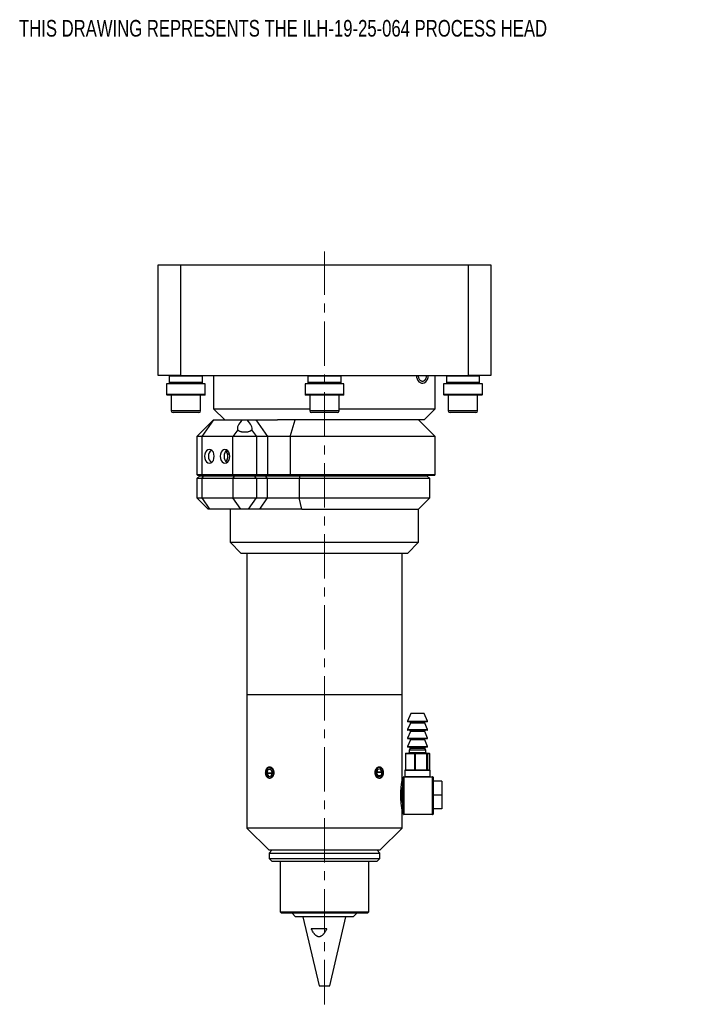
# Model space of a CAD drawing. Header units: inches. Extents: x 1 to 19.7, y 0.2 to 16.6.
# Tile 1 of 6: x 1 to 8.6, y 4 to 15.1. Entities that reach past the tile are written whole.
import ezdxf

# ---------------------------------------------------------------- set-up
doc = ezdxf.new("R2010")
doc.units = ezdxf.units.IN
doc.header["$MEASUREMENT"] = 0
doc.linetypes.add('CENTERX2', pattern=[0.8, 0.5, -0.1, 0.1, -0.1])
doc.styles.add('SLDTEXTSTYLE0', font='TXT', dxfattribs={"width": 0.75})

msp = doc.modelspace()

# ---------------------------------------------------------------- linework, layer by layer
at = {"color": 7, "linetype": 'CENTERX2', "lineweight": 18}
msp.add_line((4.48, 3.994), (4.48, 12.482), dxfattribs=at)
at = {"color": 7, "linetype": 'Continuous', "lineweight": 25}
for p, q in [((2.605, 11.083), (2.605, 12.333)), ((2.605, 12.333), (2.855, 12.333)), ((2.855, 12.333), (2.855, 11.083)), ((2.855, 12.333), (6.105, 12.333)), ((6.105, 11.083), (6.105, 12.333)), ((6.105, 12.333), (6.355, 12.333)), ((6.355, 12.333), (6.355, 11.083)), ((2.855, 11.083), (2.605, 11.083)), ((2.73, 11.078), (2.73, 11.005)), ((2.855, 11.083), (6.105, 11.083)), ((3.105, 11.005), (3.105, 11.078)), ((3.23, 11.083), (3.23, 10.708)), ((4.292, 11.078), (4.292, 11.005)), ((4.667, 11.005), (4.667, 11.078)), ((5.73, 10.708), (5.73, 11.083)), ((5.855, 11.078), (5.855, 11.005)), ((6.355, 11.083), (6.105, 11.083)), ((6.23, 11.005), (6.23, 11.078)), ((2.699, 10.988), (2.699, 10.868)), ((3.136, 10.988), (2.699, 10.988)), ((3.136, 10.868), (3.136, 10.988)), ((4.261, 10.988), (4.261, 10.868)), ((4.699, 10.988), (4.261, 10.988)), ((4.699, 10.868), (4.699, 10.988)), ((5.824, 10.988), (5.824, 10.868)), ((6.261, 10.988), (5.824, 10.988)), ((6.261, 10.868), (6.261, 10.988)), ((3.131, 10.863), (2.704, 10.863)), ((2.752, 10.863), (2.752, 10.686)), ((3.083, 10.686), (3.083, 10.863)), ((4.694, 10.863), (4.266, 10.863)), ((4.315, 10.863), (4.315, 10.686)), ((4.645, 10.686), (4.645, 10.863)), ((6.256, 10.863), (5.829, 10.863)), ((5.877, 10.863), (5.877, 10.686)), ((6.208, 10.686), (6.208, 10.863)), ((3.063, 10.666), (2.772, 10.666)), ((3.23, 10.708), (3.355, 10.583)), ((3.23, 10.708), (4.315, 10.708)), ((4.626, 10.666), (4.334, 10.666)), ((4.645, 10.708), (5.73, 10.708)), ((5.605, 10.583), (5.73, 10.708)), ((6.188, 10.666), (5.897, 10.666)), ((3.229, 10.583), (3.042, 10.395)), ((3.229, 10.583), (3.096, 10.395)), ((3.229, 10.583), (3.555, 10.583)), ((3.555, 10.583), (3.607, 10.583)), ((3.607, 10.583), (3.708, 10.583)), ((3.84, 10.395), (3.708, 10.583)), ((3.708, 10.583), (3.952, 10.583)), ((5.605, 10.583), (3.952, 10.583)), ((4.093, 10.395), (4.151, 10.583)), ((5.73, 10.395), (5.542, 10.583)), ((3.502, 10.471), (3.448, 10.395)), ((3.659, 10.471), (3.713, 10.395)), ((3.042, 10.395), (3.042, 9.968)), ((3.096, 10.395), (3.042, 10.395)), ((3.448, 10.395), (3.096, 10.395)), ((3.096, 10.395), (3.096, 9.968)), ((3.713, 10.395), (3.448, 10.395)), ((3.448, 9.968), (3.448, 10.395)), ((3.713, 10.395), (3.713, 9.968)), ((3.84, 10.395), (3.713, 10.395)), ((3.84, 9.968), (3.84, 10.395)), ((4.093, 10.395), (3.84, 10.395)), ((5.73, 10.395), (4.093, 10.395)), ((4.093, 10.395), (4.093, 9.968)), ((5.73, 9.968), (5.73, 10.395)), ((3.371, 10.23), (3.395, 10.23)), ((3.378, 10.243), (3.378, 10.23)), ((3.394, 10.231), (3.394, 10.23)), ((3.387, 10.2), (3.409, 10.2)), ((3.042, 9.968), (3.052, 9.958)), ((3.042, 9.968), (3.096, 9.968)), ((3.073, 9.953), (3.042, 9.922)), ((3.042, 9.922), (3.042, 9.703)), ((3.096, 9.922), (3.042, 9.922)), ((3.103, 9.958), (3.052, 9.958)), ((3.073, 9.953), (3.118, 9.953)), ((3.096, 9.968), (3.448, 9.968)), ((3.096, 9.968), (3.103, 9.958)), ((3.096, 9.922), (3.118, 9.953)), ((3.448, 9.922), (3.096, 9.922)), ((3.096, 9.922), (3.096, 9.703)), ((3.455, 9.958), (3.103, 9.958)), ((3.118, 9.953), (3.47, 9.953)), ((3.4, 9.958), (3.4, 9.953)), ((3.448, 9.968), (3.713, 9.968)), ((3.455, 9.958), (3.448, 9.968)), ((3.448, 9.922), (3.47, 9.953)), ((3.713, 9.922), (3.448, 9.922)), ((3.448, 9.922), (3.448, 9.703)), ((3.706, 9.958), (3.455, 9.958)), ((3.47, 9.953), (3.691, 9.953)), ((3.518, 9.953), (3.518, 9.958)), ((3.544, 9.953), (3.544, 9.958)), ((3.63, 9.953), (3.63, 9.958)), ((3.713, 9.922), (3.691, 9.953)), ((3.691, 9.953), (3.817, 9.953)), ((3.706, 9.958), (3.713, 9.968)), ((3.833, 9.958), (3.706, 9.958)), ((3.713, 9.968), (3.84, 9.968)), ((3.713, 9.922), (3.713, 9.703)), ((3.839, 9.922), (3.713, 9.922)), ((3.839, 9.922), (3.817, 9.953)), ((3.817, 9.953), (4.201, 9.953)), ((3.833, 9.958), (3.84, 9.968)), ((4.097, 9.958), (3.833, 9.958)), ((4.194, 9.922), (3.839, 9.922)), ((3.839, 9.703), (3.839, 9.922)), ((3.84, 9.968), (4.093, 9.968)), ((4.097, 9.958), (4.093, 9.968)), ((4.093, 9.968), (5.73, 9.968)), ((5.72, 9.958), (4.097, 9.958)), ((4.201, 9.953), (4.194, 9.922)), ((5.667, 9.922), (4.194, 9.922)), ((4.194, 9.922), (4.194, 9.703)), ((4.201, 9.953), (5.636, 9.953)), ((5.56, 9.953), (5.56, 9.958)), ((5.667, 9.922), (5.636, 9.953)), ((5.667, 9.703), (5.667, 9.922)), ((5.72, 9.958), (5.73, 9.968)), ((3.042, 9.703), (3.167, 9.578)), ((3.042, 9.703), (3.096, 9.703)), ((3.096, 9.703), (3.185, 9.578)), ((3.096, 9.703), (3.448, 9.703)), ((3.448, 9.703), (3.713, 9.703)), ((3.537, 9.578), (3.448, 9.703)), ((3.625, 9.578), (3.713, 9.703)), ((3.713, 9.703), (3.839, 9.703)), ((3.751, 9.578), (3.839, 9.703)), ((3.839, 9.703), (4.194, 9.703)), ((4.194, 9.703), (5.667, 9.703)), ((4.224, 9.578), (4.194, 9.703)), ((5.542, 9.578), (5.667, 9.703)), ((3.185, 9.578), (3.167, 9.578)), ((3.537, 9.578), (3.185, 9.578)), ((3.417, 9.578), (3.417, 9.203)), ((3.625, 9.578), (3.537, 9.578)), ((3.751, 9.578), (3.625, 9.578)), ((4.224, 9.578), (3.751, 9.578)), ((4.224, 9.578), (5.542, 9.578)), ((5.542, 9.203), (5.542, 9.578)), ((3.417, 9.203), (3.542, 9.078)), ((3.417, 9.203), (5.542, 9.203)), ((5.417, 9.078), (5.542, 9.203)), ((5.417, 9.078), (3.542, 9.078)), ((3.605, 9.078), (3.605, 7.482)), ((5.355, 7.482), (5.355, 9.078)), ((3.605, 7.482), (3.605, 5.982)), ((5.099, 7.482), (3.605, 7.482)), ((5.355, 7.482), (3.605, 7.482)), ((5.355, 7.482), (5.099, 7.482)), ((5.355, 6.51), (5.355, 7.482)), ((5.455, 7.274), (5.418, 7.186)), ((5.586, 7.274), (5.455, 7.274)), ((5.605, 7.274), (5.586, 7.274)), ((5.642, 7.186), (5.605, 7.274)), ((5.449, 7.165), (5.418, 7.091)), ((5.61, 7.179), (5.422, 7.179)), ((5.638, 7.179), (5.61, 7.179)), ((5.642, 7.091), (5.611, 7.165)), ((5.449, 7.07), (5.418, 6.996)), ((5.61, 7.084), (5.422, 7.084)), ((5.638, 7.084), (5.61, 7.084)), ((5.642, 6.996), (5.611, 7.07)), ((5.449, 6.975), (5.418, 6.901)), ((5.61, 6.989), (5.422, 6.989)), ((5.61, 6.894), (5.422, 6.894)), ((5.638, 6.989), (5.61, 6.989)), ((5.638, 6.894), (5.61, 6.894)), ((5.642, 6.901), (5.611, 6.975)), ((5.393, 6.819), (5.393, 6.639)), ((5.498, 6.819), (5.395, 6.819)), ((5.395, 6.819), (5.395, 6.639)), ((5.398, 6.824), (5.502, 6.824)), ((5.446, 6.879), (5.436, 6.861)), ((5.436, 6.861), (5.436, 6.834)), ((5.6, 6.861), (5.436, 6.861)), ((5.503, 6.819), (5.498, 6.819)), ((5.498, 6.639), (5.498, 6.819)), ((5.502, 6.824), (5.633, 6.824)), ((5.503, 6.819), (5.503, 6.639)), ((5.635, 6.819), (5.503, 6.819)), ((5.624, 6.861), (5.6, 6.861)), ((5.624, 6.861), (5.614, 6.879)), ((5.624, 6.834), (5.624, 6.861)), ((5.633, 6.824), (5.662, 6.824)), ((5.635, 6.639), (5.635, 6.819)), ((5.638, 6.819), (5.635, 6.819)), ((5.638, 6.819), (5.638, 6.639)), ((5.666, 6.819), (5.638, 6.819)), ((5.666, 6.639), (5.666, 6.819)), ((5.667, 6.639), (5.667, 6.819)), ((3.84, 6.64), (3.83, 6.6)), ((3.83, 6.598), (3.85, 6.565)), ((3.871, 6.649), (3.841, 6.641)), ((3.851, 6.564), (3.881, 6.572)), ((3.892, 6.614), (3.872, 6.648)), ((3.882, 6.573), (3.892, 6.613)), ((5.078, 6.64), (5.067, 6.6)), ((5.068, 6.598), (5.087, 6.565)), ((5.108, 6.649), (5.079, 6.641)), ((5.089, 6.564), (5.119, 6.572)), ((5.13, 6.614), (5.109, 6.648)), ((5.12, 6.573), (5.13, 6.613)), ((5.37, 6.139), (5.37, 6.554)), ((5.37, 6.554), (5.375, 6.554)), ((5.375, 6.559), (5.375, 6.554)), ((5.375, 6.559), (5.7, 6.559)), ((5.375, 6.554), (5.375, 6.139)), ((5.7, 6.554), (5.375, 6.554)), ((5.386, 6.629), (5.386, 6.564)), ((5.391, 6.634), (5.669, 6.634)), ((5.395, 6.639), (5.498, 6.639)), ((5.503, 6.639), (5.498, 6.639)), ((5.503, 6.639), (5.635, 6.639)), ((5.638, 6.639), (5.635, 6.639)), ((5.638, 6.639), (5.666, 6.639)), ((5.674, 6.564), (5.674, 6.629)), ((5.7, 6.554), (5.7, 6.559)), ((5.7, 6.139), (5.7, 6.554)), ((5.7, 6.554), (5.705, 6.554)), ((5.705, 6.554), (5.705, 6.139)), ((5.365, 6.504), (5.354, 6.504)), ((5.805, 6.509), (5.705, 6.509)), ((5.805, 6.509), (5.805, 6.354)), ((5.805, 6.354), (5.705, 6.354)), ((5.805, 6.354), (5.805, 6.198)), ((5.354, 6.204), (5.365, 6.204)), ((5.355, 5.982), (5.355, 6.197)), ((5.37, 6.139), (5.375, 6.139)), ((5.375, 6.139), (5.7, 6.139)), ((5.375, 6.134), (5.375, 6.139)), ((5.7, 6.134), (5.375, 6.134)), ((5.7, 6.139), (5.7, 6.134)), ((5.7, 6.139), (5.705, 6.139)), ((5.805, 6.198), (5.705, 6.198)), ((3.605, 5.982), (3.855, 5.732)), ((5.099, 5.982), (3.605, 5.982)), ((5.355, 5.982), (5.099, 5.982)), ((5.105, 5.732), (5.355, 5.982)), ((3.886, 5.732), (3.855, 5.7)), ((4.922, 5.732), (3.855, 5.732)), ((3.855, 5.7), (3.855, 5.638)), ((3.855, 5.7), (5.105, 5.7)), ((5.105, 5.732), (4.922, 5.732)), ((5.105, 5.7), (5.074, 5.732)), ((5.105, 5.638), (5.105, 5.7)), ((3.855, 5.638), (3.886, 5.607)), ((3.855, 5.638), (5.105, 5.638)), ((3.886, 5.607), (5.074, 5.607)), ((3.98, 5.607), (3.98, 5.036)), ((4.98, 5.036), (4.98, 5.607)), ((5.074, 5.607), (5.105, 5.638)), ((3.98, 5.036), (3.995, 5.021)), ((3.98, 5.036), (4.98, 5.036)), ((4.965, 5.021), (3.995, 5.021)), ((4.116, 5.021), (4.155, 4.981)), ((4.805, 4.981), (4.844, 5.021)), ((4.965, 5.021), (4.98, 5.036)), ((4.805, 4.981), (4.155, 4.981)), ((4.237, 4.981), (4.42, 4.201)), ((4.54, 4.201), (4.722, 4.981)), ((4.33, 4.85), (4.508, 4.85)), ((4.42, 4.201), (4.461, 4.201)), ((4.461, 4.201), (4.54, 4.201))]:
    msp.add_line(p, q, dxfattribs=at)
at = {"color": 8, "linetype": 'Continuous', "lineweight": 25}
for p, q in [((3.105, 11.078), (2.73, 11.078)), ((3.105, 11.005), (2.73, 11.005)), ((4.667, 11.078), (4.292, 11.078)), ((4.667, 11.005), (4.292, 11.005)), ((6.23, 11.078), (5.855, 11.078)), ((6.23, 11.005), (5.855, 11.005)), ((3.136, 10.868), (2.699, 10.868)), ((4.699, 10.868), (4.261, 10.868)), ((6.261, 10.868), (5.824, 10.868)), ((3.083, 10.686), (2.752, 10.686)), ((4.645, 10.686), (4.315, 10.686)), ((6.208, 10.686), (5.877, 10.686)), ((5.418, 7.186), (5.642, 7.186)), ((5.59, 7.165), (5.449, 7.165)), ((5.611, 7.165), (5.59, 7.165)), ((5.418, 7.091), (5.642, 7.091)), ((5.418, 6.996), (5.642, 6.996)), ((5.59, 7.07), (5.449, 7.07)), ((5.611, 7.07), (5.59, 7.07)), ((5.418, 6.901), (5.642, 6.901)), ((5.59, 6.975), (5.449, 6.975)), ((5.611, 6.975), (5.59, 6.975)), ((5.395, 6.819), (5.393, 6.819)), ((5.436, 6.834), (5.624, 6.834)), ((5.592, 6.879), (5.446, 6.879)), ((5.614, 6.879), (5.592, 6.879)), ((5.667, 6.819), (5.666, 6.819)), ((3.889, 6.6), (3.83, 6.6)), ((3.889, 6.598), (3.83, 6.598)), ((3.877, 6.64), (3.84, 6.64)), ((3.876, 6.641), (3.841, 6.641)), ((3.854, 6.565), (3.85, 6.565)), ((3.871, 6.649), (3.871, 6.649)), ((5.071, 6.614), (5.13, 6.614)), ((5.071, 6.613), (5.13, 6.613)), ((5.082, 6.573), (5.12, 6.573)), ((5.083, 6.572), (5.119, 6.572)), ((5.088, 6.564), (5.089, 6.564)), ((5.105, 6.648), (5.109, 6.648)), ((5.674, 6.629), (5.386, 6.629)), ((5.386, 6.564), (5.674, 6.564)), ((5.395, 6.639), (5.393, 6.639)), ((5.667, 6.639), (5.666, 6.639)), ((5.345, 6.439), (5.345, 6.354)), ((5.365, 6.354), (5.365, 6.504)), ((5.345, 6.354), (5.345, 6.268)), ((5.365, 6.204), (5.365, 6.354))]:
    msp.add_line(p, q, dxfattribs=at)
at = {"color": 7, "linetype": 'Continuous', "lineweight": 25, "flags": 128}
for points in [[(2.73, 11.005), (2.731, 10.989), (2.732, 10.988)], [(3.103, 10.988), (3.103, 10.989), (3.105, 11.005)], [(4.292, 11.005), (4.294, 10.989), (4.294, 10.988)], [(4.666, 10.988), (4.666, 10.989), (4.667, 11.005)], [(5.518, 11.08), (5.52, 11.066), (5.525, 11.046), (5.533, 11.029), (5.544, 11.014), (5.558, 11.003), (5.574, 10.997), (5.589, 10.996), (5.604, 11), (5.623, 11.012), (5.633, 11.023), (5.642, 11.039), (5.649, 11.06), (5.652, 11.086), (5.652, 11.086)], [(5.855, 11.005), (5.856, 10.989), (5.857, 10.988)], [(6.228, 10.988), (6.228, 10.989), (6.23, 11.005)], [(3.127, 10.173), (3.13, 10.149), (3.138, 10.127), (3.15, 10.11), (3.165, 10.099), (3.182, 10.095), (3.199, 10.099), (3.214, 10.11), (3.227, 10.127), (3.234, 10.149), (3.237, 10.173), (3.234, 10.197), (3.227, 10.219), (3.214, 10.236), (3.199, 10.247), (3.182, 10.251), (3.165, 10.247), (3.15, 10.236), (3.138, 10.219), (3.13, 10.197), (3.127, 10.173)], [(3.303, 10.173), (3.306, 10.149), (3.314, 10.127), (3.326, 10.11), (3.341, 10.099), (3.358, 10.095), (3.375, 10.099), (3.39, 10.11), (3.402, 10.127), (3.41, 10.149), (3.413, 10.173), (3.41, 10.197), (3.402, 10.219), (3.39, 10.236), (3.375, 10.247), (3.358, 10.251), (3.341, 10.247), (3.326, 10.236), (3.314, 10.219), (3.306, 10.197), (3.303, 10.173)], [(3.382, 10.213), (3.371, 10.23), (3.368, 10.233)], [(5.503, 6.819), (5.503, 6.82), (5.503, 6.82), (5.503, 6.821), (5.503, 6.822), (5.503, 6.823), (5.502, 6.823), (5.502, 6.823), (5.502, 6.824)], [(5.635, 6.819), (5.635, 6.82), (5.635, 6.82), (5.635, 6.821), (5.634, 6.822), (5.634, 6.823), (5.634, 6.823), (5.634, 6.823), (5.633, 6.824)], [(3.829, 6.568), (3.841, 6.555), (3.854, 6.548), (3.869, 6.548), (3.882, 6.556), (3.893, 6.569), (3.901, 6.587), (3.903, 6.607), (3.9, 6.627), (3.893, 6.645), (3.882, 6.658), (3.868, 6.665), (3.854, 6.665), (3.84, 6.658), (3.829, 6.644), (3.822, 6.626), (3.819, 6.606), (3.822, 6.586), (3.829, 6.568)], [(5.067, 6.568), (5.078, 6.555), (5.092, 6.548), (5.106, 6.548), (5.12, 6.556), (5.131, 6.569), (5.138, 6.587), (5.14, 6.607), (5.138, 6.627), (5.131, 6.645), (5.119, 6.658), (5.106, 6.665), (5.091, 6.665), (5.078, 6.658), (5.067, 6.644), (5.059, 6.626), (5.057, 6.606), (5.06, 6.586), (5.067, 6.568)], [(5.502, 6.634), (5.502, 6.634), (5.502, 6.634), (5.503, 6.634), (5.503, 6.635), (5.503, 6.636), (5.503, 6.637), (5.503, 6.638), (5.503, 6.639)], [(5.633, 6.634), (5.634, 6.634), (5.634, 6.634), (5.634, 6.634), (5.634, 6.635), (5.635, 6.636), (5.635, 6.637), (5.635, 6.638), (5.635, 6.639)]]:
    msp.add_lwpolyline(points, dxfattribs=at)
at = {"color": 7, "linetype": 'Continuous', "lineweight": 25}
for centre, radius, start, end in [((2.735, 11.078), 0.005, 90, 180), ((3.1, 11.078), 0.005, 0, 90), ((4.297, 11.078), 0.005, 90, 180), ((4.662, 11.078), 0.005, 0, 90), ((5.86, 11.078), 0.005, 90, 180), ((6.225, 11.078), 0.005, 0, 90), ((2.704, 10.868), 0.005, 180, 270), ((3.131, 10.868), 0.005, 270, 0), ((4.266, 10.868), 0.005, 180, 270), ((4.694, 10.868), 0.005, 270, 0), ((5.829, 10.868), 0.005, 180, 270), ((6.256, 10.868), 0.005, 270, 0), ((2.772, 10.686), 0.0197, 180, 270), ((3.063, 10.686), 0.0197, 270, 0), ((4.334, 10.686), 0.0197, 180, 270), ((4.626, 10.686), 0.0197, 270, 0), ((5.897, 10.686), 0.0197, 180, 270), ((6.188, 10.686), 0.0197, 270, 0), ((3.254, 10.178), 0.0828, 127.1223, 183.6631), ((3.43, 10.178), 0.0828, 127.1223, 183.6631), ((3.297, 10.173), 0.0934, 319.0741, 25.1742), ((3.254, 10.168), 0.0828, 176.3369, 232.8777), ((3.43, 10.168), 0.0828, 176.3369, 232.8777), ((5.422, 7.184), 0.005, 157.0723, 270), ((5.44, 7.169), 0.01, 337.0723, 90), ((5.62, 7.169), 0.01, 90, 202.9277), ((5.638, 7.184), 0.005, 270, 22.9277), ((5.422, 7.089), 0.005, 157.0723, 270), ((5.422, 6.994), 0.005, 157.0723, 270), ((5.44, 7.074), 0.01, 337.0723, 90), ((5.62, 7.074), 0.01, 90, 202.9277), ((5.638, 7.089), 0.005, 270, 22.9277), ((5.638, 6.994), 0.005, 270, 22.9277), ((5.422, 6.899), 0.005, 157.0723, 270), ((5.438, 6.884), 0.01, 330.1419, 90), ((5.44, 6.979), 0.01, 337.0723, 90), ((5.62, 6.979), 0.01, 90, 202.9277), ((5.622, 6.884), 0.01, 90, 209.8581), ((5.638, 6.899), 0.005, 270, 22.9277), ((5.398, 6.819), 0.005, 90, 180), ((5.399, 6.819), 0.00443, 103.6559, 189.0421), ((5.426, 6.834), 0.01, 270, 0), ((5.503, 6.819), 0.00443, 103.6559, 189.0421), ((5.634, 6.834), 0.01, 180, 270), ((5.633, 6.819), 0.00495, 359.4013, 89.3886), ((5.662, 6.819), 0.005, 0, 90), ((5.661, 6.819), 0.00495, 359.4013, 89.3886), ((3.832, 6.599), 0.00261, 165.3889, 209.2454), ((3.842, 6.64), 0.00165, 110.0567, 170.2861), ((3.851, 6.565), 0.00121, 205.6348, 280.6342), ((3.871, 6.648), 0.00121, 25.6348, 100.6342), ((3.881, 6.573), 0.00165, 290.0567, 350.2861), ((3.89, 6.613), 0.00261, 345.3889, 29.2454), ((5.07, 6.599), 0.00261, 165.3889, 209.2454), ((5.079, 6.64), 0.00165, 110.0567, 170.2861), ((5.088, 6.565), 0.00121, 205.6348, 280.6342), ((5.108, 6.648), 0.00121, 25.6348, 100.6342), ((5.118, 6.573), 0.00165, 290.0567, 350.2861), ((5.127, 6.613), 0.00261, 345.3889, 29.2454), ((5.375, 6.554), 0.005, 90, 180), ((5.381, 6.564), 0.005, 270, 0), ((5.391, 6.629), 0.005, 90, 180), ((5.398, 6.639), 0.005, 180, 270), ((5.399, 6.638), 0.00443, 170.9579, 256.3441), ((5.503, 6.638), 0.00443, 170.9579, 256.3441), ((5.633, 6.639), 0.00495, 270.6114, 0.5987), ((5.662, 6.639), 0.005, 270, 0), ((5.661, 6.639), 0.00495, 270.6114, 0.5987), ((5.669, 6.629), 0.005, 0, 90), ((5.679, 6.564), 0.005, 180, 270), ((5.7, 6.554), 0.005, 0, 90), ((5.365, 6.509), 0.005, 270, 0), ((5.365, 6.199), 0.005, 0, 90), ((5.375, 6.139), 0.005, 180, 270), ((5.7, 6.139), 0.005, 270, 0)]:
    msp.add_arc(centre, radius, start, end, dxfattribs=at)
for major_axis, ratio, start_param, end_param in [((0.0768, 0.0768), 0.411261, 1.492182, 3.062979), ((0.0766, -0.0766), 0.417173, 0.073568, 1.644364)]:
    msp.add_ellipse((3.581, 10.545), major_axis=major_axis, ratio=ratio, start_param=start_param, end_param=end_param, dxfattribs=at)
for points, knots in [([(5.632, 11.086), (5.63, 11.077), (5.628, 11.065), (5.623, 11.05), (5.618, 11.039), (5.61, 11.029), (5.599, 11.021), (5.589, 11.017), (5.578, 11.018), (5.567, 11.023), (5.557, 11.031), (5.549, 11.044), (5.543, 11.06), (5.54, 11.074), (5.54, 11.082), (5.54, 11.083)], [0, 0, 0, 0, 0.120596, 0.173492, 0.221126, 0.307197, 0.391553, 0.474769, 0.557633, 0.640842, 0.72464, 0.809108, 0.894156, 0.979573, 1, 1, 1, 1]), ([(3.502, 10.471), (3.503, 10.469), (3.507, 10.465), (3.516, 10.459), (3.526, 10.455), (3.538, 10.451), (3.552, 10.449), (3.565, 10.447), (3.579, 10.447), (3.592, 10.447), (3.605, 10.448), (3.617, 10.45), (3.628, 10.453), (3.638, 10.456), (3.647, 10.46), (3.653, 10.464), (3.657, 10.468), (3.659, 10.47), (3.659, 10.471)], [0, 0, 0, 0, 0.07614, 0.154809, 0.225675, 0.298991, 0.363829, 0.430788, 0.491859, 0.554785, 0.614535, 0.675974, 0.736645, 0.798928, 0.862502, 0.927689, 0.96372, 1, 1, 1, 1]), ([(3.909, 6.607), (3.909, 6.608), (3.909, 6.612), (3.908, 6.617), (3.907, 6.623), (3.906, 6.63), (3.904, 6.636), (3.901, 6.643), (3.897, 6.649), (3.894, 6.654), (3.89, 6.659), (3.886, 6.662), (3.883, 6.664), (3.879, 6.667), (3.875, 6.669), (3.87, 6.67), (3.865, 6.672), (3.86, 6.672), (3.855, 6.671), (3.85, 6.67), (3.845, 6.667), (3.84, 6.664), (3.836, 6.661), (3.832, 6.656), (3.829, 6.651), (3.825, 6.646), (3.823, 6.64), (3.821, 6.633), (3.819, 6.626), (3.818, 6.619), (3.817, 6.612), (3.817, 6.605), (3.817, 6.597), (3.818, 6.59), (3.82, 6.583), (3.822, 6.576), (3.824, 6.57), (3.827, 6.564), (3.831, 6.559), (3.833, 6.556), (3.836, 6.552), (3.84, 6.549), (3.843, 6.547), (3.848, 6.544), (3.853, 6.543), (3.858, 6.542), (3.863, 6.541), (3.868, 6.542), (3.873, 6.544), (3.878, 6.546), (3.883, 6.549), (3.888, 6.553), (3.892, 6.557), (3.896, 6.562), (3.899, 6.568), (3.902, 6.574), (3.905, 6.58), (3.907, 6.587), (3.908, 6.593), (3.909, 6.6), (3.909, 6.604), (3.909, 6.607)], [0, 0, 0, 0, 0.013165, 0.026422, 0.039967, 0.053612, 0.080106, 0.093554, 0.107196, 0.133737, 0.147207, 0.160874, 0.174076, 0.187369, 0.200953, 0.214637, 0.241157, 0.254618, 0.268276, 0.294745, 0.308179, 0.321809, 0.348305, 0.361753, 0.375396, 0.401954, 0.415435, 0.429112, 0.455671, 0.469153, 0.482832, 0.509329, 0.522778, 0.536424, 0.562892, 0.576326, 0.589955, 0.616473, 0.629933, 0.643588, 0.656789, 0.670083, 0.683666, 0.697349, 0.72389, 0.737363, 0.751033, 0.777511, 0.790951, 0.804587, 0.831065, 0.844504, 0.858138, 0.884679, 0.89815, 0.911818, 0.938387, 0.951873, 0.965557, 0.982677, 1, 1, 1, 1]), ([(5.099, 6.672), (5.096, 6.671), (5.091, 6.671), (5.083, 6.668), (5.076, 6.664), (5.069, 6.658), (5.063, 6.65), (5.058, 6.641), (5.055, 6.632), (5.052, 6.621), (5.051, 6.61), (5.051, 6.599), (5.053, 6.588), (5.056, 6.578), (5.06, 6.569), (5.065, 6.56), (5.071, 6.553), (5.078, 6.548), (5.086, 6.544), (5.094, 6.542), (5.101, 6.541), (5.109, 6.543), (5.116, 6.546), (5.123, 6.551), (5.129, 6.558), (5.134, 6.566), (5.138, 6.575), (5.141, 6.585), (5.143, 6.596), (5.143, 6.607), (5.142, 6.618), (5.141, 6.628), (5.138, 6.638), (5.134, 6.648), (5.129, 6.655), (5.123, 6.662), (5.116, 6.667), (5.109, 6.67), (5.104, 6.671), (5.1, 6.671), (5.099, 6.672)], [0, 0, 0, 0, 0.026412, 0.053592, 0.080004, 0.10718, 0.133637, 0.16086, 0.187346, 0.214603, 0.241039, 0.268245, 0.294631, 0.32178, 0.348193, 0.375369, 0.401845, 0.429088, 0.455564, 0.482812, 0.509225, 0.536406, 0.562792, 0.589941, 0.616377, 0.643576, 0.670062, 0.697318, 0.723775, 0.751004, 0.777399, 0.80456, 0.830956, 0.858114, 0.884573, 0.911797, 0.938283, 0.965539, 0.982668, 1, 1, 1, 1]), ([(5.355, 6.197), (5.355, 6.197), (5.355, 6.197), (5.355, 6.198), (5.354, 6.202), (5.353, 6.207), (5.352, 6.214), (5.351, 6.223), (5.349, 6.234), (5.348, 6.245), (5.346, 6.259), (5.345, 6.274), (5.343, 6.289), (5.342, 6.306), (5.341, 6.323), (5.341, 6.34), (5.341, 6.358), (5.341, 6.375), (5.342, 6.392), (5.343, 6.409), (5.344, 6.425), (5.345, 6.44), (5.347, 6.454), (5.348, 6.466), (5.349, 6.475), (5.35, 6.482), (5.352, 6.49), (5.353, 6.496), (5.354, 6.503), (5.354, 6.507), (5.355, 6.509), (5.355, 6.51), (5.355, 6.51), (5.355, 6.51)], [0, 0, 0, 0, 0.016293, 0.034439, 0.086582, 0.12211, 0.140037, 0.192465, 0.228173, 0.246189, 0.299337, 0.335552, 0.35383, 0.407032, 0.443308, 0.461622, 0.514097, 0.549869, 0.567925, 0.620034, 0.65553, 0.673439, 0.726104, 0.761976, 0.780075, 0.806568, 0.833403, 0.86972, 0.88805, 0.941055, 0.977197, 0.995443, 1, 1, 1, 1]), ([(4.508, 4.85), (4.506, 4.846), (4.502, 4.839), (4.497, 4.828), (4.491, 4.818), (4.484, 4.806), (4.474, 4.792), (4.465, 4.782), (4.458, 4.774), (4.452, 4.769), (4.445, 4.764), (4.437, 4.759), (4.43, 4.757), (4.424, 4.756), (4.419, 4.755), (4.413, 4.756), (4.408, 4.757), (4.403, 4.758), (4.398, 4.761), (4.393, 4.764), (4.389, 4.767), (4.382, 4.772), (4.376, 4.778), (4.369, 4.786), (4.361, 4.796), (4.352, 4.809), (4.344, 4.823), (4.338, 4.833), (4.334, 4.841), (4.332, 4.846), (4.33, 4.85)], [0, 0, 0, 0, 0.047456, 0.094941, 0.124672, 0.18421, 0.244181, 0.304771, 0.335275, 0.357364, 0.402023, 0.424714, 0.465632, 0.479555, 0.494898, 0.526287, 0.542378, 0.557688, 0.588758, 0.60451, 0.624249, 0.643984, 0.694479, 0.725055, 0.759019, 0.82724, 0.907591, 0.930669, 0.953717, 1, 1, 1, 1])]:
    msp.add_open_spline(points, degree=3, knots=knots, dxfattribs=at)

# ---------------------------------------------------------------- texts
at = {"color": 7, "linetype": 'Continuous', "lineweight": 0, "insert": (1.035, 15.092), "char_height": 0.1875, "attachment_point": 1, "style": 'SLDTEXTSTYLE0'}
msp.add_mtext('THIS DRAWING REPRESENTS THE ILH-19-25-064 PROCESS HEAD', dxfattribs=at)

doc.saveas('drawing.dxf')
